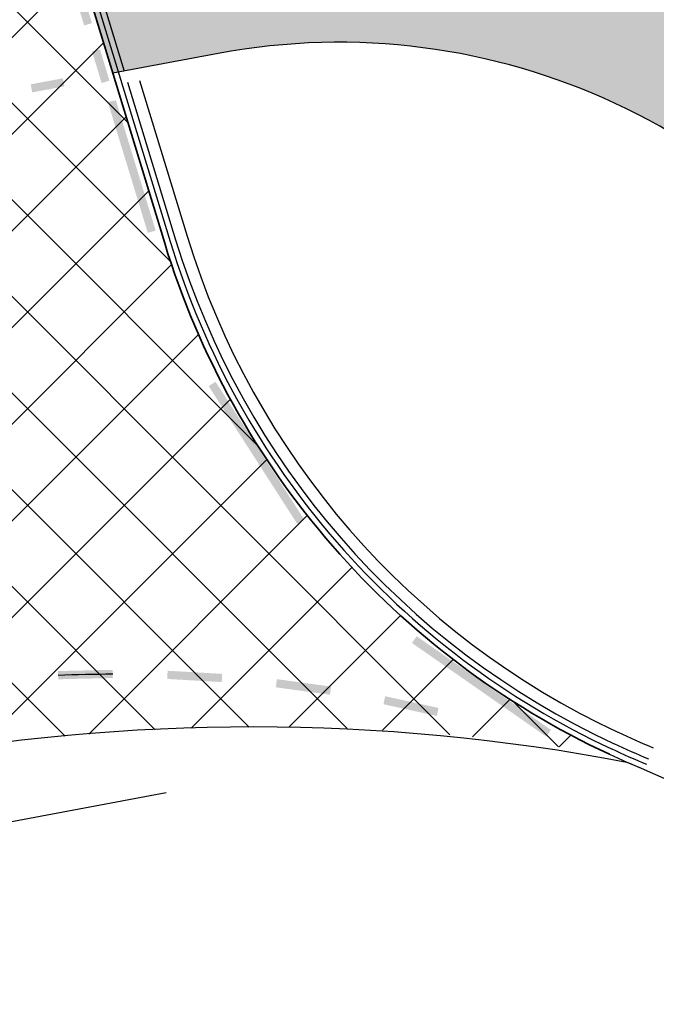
# Model space of a CAD drawing. Extents: x 100296 to 107772, y 404875 to 408930.
# Tile 46 of 97: x 102250 to 102262, y 406750 to 406768. Entities that reach past the tile are written whole.
import ezdxf

# ---------------------------------------------------------------- set-up
doc = ezdxf.new("R2010")
doc.units = 0
for name, color, linetype in [('c3d-alignment_labeling', 7, 'Continuous'), ('TDNA----_nw fietspad', 254, 'Continuous'), ('TDNA3100_beton', 251, 'Continuous'), ('TDNL----_nw fietspad', 2, 'Continuous'), ('TDNL----_plangrens', 4, 'ENV-L14'), ('TDNL----_rotonde', 1, 'Continuous'), ('TDNM----_maatvoering', 7, 'Continuous')]:
    doc.layers.add(name, color=color, linetype=linetype)
doc.layers.add('n-we-vh-verharding_kantverharding-g', color=3, linetype='Continuous', lineweight=35)
doc.styles.add('ENV-P', font='ISOCP.SHX')
doc.linetypes.add('ENV-L14', pattern='A,12.5,-1.25,[144,env-shp.shx,S=0.125,R=0,X=0,Y=0.75],-1.25', length=15)
doc.dimstyles.new('ENVIRO1', dxfattribs={"dimtxt": 2.5, "dimasz": 1, "dimexe": 2.5, "dimexo": 2.5, "dimgap": 1.5, "dimtad": 1, "dimzin": 0, "dimdsep": 46, "dimtxsty": 'ENV-P', "dimblk": 'DIMENVIRO', "dimblk1": 'DOTENVIRO', "dimblk2": 'DOTENVIRO', "dimsah": 1, "dimcen": -3, "dimdle": 1.25, "dimse1": 1, "dimse2": 1, "dimclrd": 1, "dimclre": 1, "dimclrt": 2, "dimaunit": 1, "dimadec": 0, "dimazin": 0, "dimtfac": 0.9, "dimtix": 1, "dimtmove": 2, "dimatfit": 3, "dimldrblk": 'DOTENVIRO', "dimfxl": 1, "dimtolj": 1, "dimtzin": 0, "dimarcsym": 0})

# ---------------------------------------------------------------- blocks, each defined once
blk = doc.blocks.new('50000013')
blk.add_solid([(-0.25, 0), (0.25, 0), (0, -0.5)])
blk = doc.blocks.new('DOTENVIRO')
at = {"color": 0}
for p, q in [((5.684341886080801e-14, -1.404000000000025), (5.684341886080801e-14, 1.404000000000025)), ((-1, 0), (5.684341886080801e-14, 0))]:
    blk.add_line(p, q, dxfattribs=at)
blk.add_lwpolyline([(-0.3419999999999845, 0, 0.6839999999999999, 0.6839999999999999, 1), (0.3419999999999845, 0, 0.6839999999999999, 0.6839999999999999, 1)], format="xyseb", close=True, dxfattribs=at)
blk = doc.blocks.new('*D2367')
at = {"layer": 'TDNM----_maatvoering', "color": 1, "lineweight": -2, "transparency": 16777216}
blk.add_arc((102252.014841, 406730.669057), 12.49395631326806, 102.8827833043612, 178.156168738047, dxfattribs=at)
at = {"layer": 'TDNM----_maatvoering', "color": 1, "lineweight": -2, "transparency": 16777216, "xscale": 0.5, "yscale": 0.5, "zscale": 0.5}
for p, rotation in [((102249.7187706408, 406742.9502216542), 11.73623688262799), ((102239.5212687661, 406730.5710917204), 269.3027151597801)]:
    blk.add_blockref('DOTENVIRO', p, dxfattribs=dict(at, rotation=rotation))
at = {"layer": 'TDNM----_maatvoering', "color": 2, "transparency": 16777216, "insert": (102241.1732534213, 406739.5883919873), "char_height": 1.25, "attachment_point": 5, "rotation": 50.55599206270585, "style": 'ENV-P'}
blk.add_mtext('\\A1;80°', dxfattribs=at)
blk = doc.blocks.new('DIMENVIRO')
at = {"color": 0}
for q in [(0, 0.5191081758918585), (0, -0.5191081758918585)]:
    blk.add_line((0, 0), q, dxfattribs=at)
at = {"color": 0, "linetype": 'ByBlock'}
blk.add_solid([(-1.00000000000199, -0.1666666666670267), (-1.00000000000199, 0.1666666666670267), (0, 0)], dxfattribs=at)

msp = doc.modelspace()

# ---------------------------------------------------------------- hatches: boundary and pattern name
at = {"layer": 'TDNA----_nw fietspad'}
h = msp.add_hatch(color=256, dxfattribs=at)
h.dxf.hatch_style = 1
edge = h.paths.add_edge_path()
edge.add_line((102213.3299995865, 406740.4460000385), (102212.8499349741, 406742.531057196))
edge.add_arc((102208.1461465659, 406762.960948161), 20.96440006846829, 282.9658514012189, 341.9577913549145)
edge.add_line((102228.0796979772, 406756.4679058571), (102228.192966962, 406756.8385102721))
edge.add_arc((102242.0667849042, 406752.6233974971), 14.50000000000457, 100.58969046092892, 163.1002850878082, ccw=False)
edge.add_line((102239.4020549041, 406766.8764397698), (102239.7288053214, 406766.9375285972))
edge.add_line((102239.7288053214, 406766.9375285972), (102240.051539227, 406764.4545498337))
edge.add_line((102240.051539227, 406764.4545498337), (102239.861491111, 406764.4190186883))
edge.add_arc((102242.0667849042, 406752.6233974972), 11.99999999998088, 100.5896904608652, 163.1097302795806)
edge.add_line((102230.5844296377, 406756.1098738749), (102230.4681945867, 406755.7295563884))
edge.add_arc((102209.3202284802, 406762.1930753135), 22.11365070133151, 280.446982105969, 343.0051120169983, ccw=False)
edge = h.paths.add_edge_path()
edge.add_line((102253.3240353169, 406769.4792748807), (102251.1166201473, 406769.0665794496))
edge.add_line((102251.1166201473, 406769.0665794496), (102251.8523288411, 406766.6608099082))
edge.add_line((102251.8523288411, 406766.6608099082), (102253.7834715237, 406767.0218537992))
edge.add_arc((102255.9887653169, 406755.226232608), 11.99999999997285, 29.553875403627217, 100.58969046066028, ccw=False)
edge.add_line((102266.4274727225, 406761.1451334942), (102272.0162877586, 406751.2885729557))
edge.add_arc((102291.1539180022, 406762.1398912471), 22.0000000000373, 209.5538754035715, 263.9361864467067)
edge.add_line((102288.8299248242, 406740.2629843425), (102290.655999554, 406740.0689996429))
edge.add_line((102290.655999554, 406740.0689996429), (102290.9132498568, 406742.49062505))
edge.add_line((102290.9132498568, 406742.49062505), (102289.0940149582, 406742.7489964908))
edge.add_arc((102291.1539180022, 406762.139891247), 19.49999999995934, 209.5538754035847, 263.9361864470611, ccw=False)
edge.add_line((102274.1910184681, 406752.521677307), (102268.6022034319, 406762.3782378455))
edge.add_arc((102255.9887653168, 406755.226232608), 14.50000000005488, 29.55387540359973, 100.5896904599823)
at = {"layer": 'TDNA3100_beton'}
h = msp.add_hatch(dxfattribs=at)
h.set_pattern_fill('ANSI37', color=256, scale=10)
h.set_pattern_definition([(45, (0, 0), (-0.8838834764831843, 0.8838834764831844), []), (135, (0, 0), (-0.8838834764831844, -0.8838834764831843), [])])
edge = h.paths.add_edge_path()
edge.add_line((102237.8714125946, 406781.0420887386), (102238.0169115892, 406780.0328631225))
edge.add_arc((102139.0402215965, 406765.7634979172), 99.9999997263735, 7.4057018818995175, 8.203746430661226, ccw=False)
edge.add_line((102238.2060553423, 406778.6529262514), (102240.4820899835, 406761.1420736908))
edge.add_arc((102228.373276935, 406759.5681881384), 12.21067029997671, -50.56023460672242, 7.4057016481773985, ccw=False)
edge.add_arc((102254.6553263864, 406714.8520636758), 39.85312774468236, 80.92331387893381, 117.69936382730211, ccw=False)
edge.add_arc((102267.3475887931, 406768.0017236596), 15.21000000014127, 197.0041628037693, 245.09490478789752, ccw=False)
edge.add_line((102252.8025165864, 406763.5536932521), (102248.4715197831, 406777.716065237))
edge.add_arc((102344.0998708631, 406806.9601836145), 99.9999999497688, 193.8506075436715, 197.0041628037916, ccw=False)
edge.add_line((102247.0075497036, 406783.0210699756), (102237.8714125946, 406781.0420887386))
edge = h.paths.add_edge_path(flags=16)
edge.add_line((102243.7870987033, 406780.2445019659), (102249.1989171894, 406756.7558180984))
edge.add_line((102249.1989171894, 406756.7558180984), (102247.2334130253, 406756.3883500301))
edge.add_line((102247.2334130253, 406756.3883500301), (102245.2674994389, 406756.0208054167))
edge.add_line((102245.2674994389, 406756.0208054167), (102241.8370296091, 406779.8116442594))
edge.add_arc((102242.8228254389, 406779.9795924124), 1.000000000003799, 15.361578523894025, 189.6685417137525, ccw=False)

# ---------------------------------------------------------------- linework, layer by layer
at = {"layer": 'c3d-alignment_labeling'}
msp.add_line((102188.9392597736, 406741.5590629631), (102252.8322078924, 406753.5044043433), dxfattribs=at)
at = {"layer": 'n-we-vh-verharding_kantverharding-g', "flags": 128}
msp.add_lwpolyline([(102235.8231230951, 406831.9584415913), (102237.0646049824, 406827.0563054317), (102238.2344117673, 406822.1436013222), (102239.3414822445, 406817.223390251), (102240.3948069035, 406812.2983886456), (102240.8120887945, 406810.2598222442, 0.006140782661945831), (102242.378314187, 406803.059536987), (102246.6533070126, 406784.5065161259, 0.01757958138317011), (102248.4715197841, 406777.7160652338), (102252.8025165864, 406763.5536932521, 0.2129704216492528), (102260.9424072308, 406754.206153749)], format="xyb", dxfattribs=at)
at = {"layer": 'TDNL----_nw fietspad', "flags": 128}
for points in [[(102295.0908496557, 406741.8973138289), (102289.0940149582, 406742.7489964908, -0.2418437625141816), (102274.1910184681, 406752.5216773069), (102268.6022034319, 406762.3782378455, 0.3202748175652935), (102253.3240353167, 406769.4792748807), (102251.1166201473, 406769.0665794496, 0.278829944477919)], [(102290.655999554, 406740.0689996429), (102288.8299248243, 406740.2629843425, -0.2418437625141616), (102272.0162877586, 406751.2885729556), (102266.4274727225, 406761.1451334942, 0.3202748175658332), (102253.7834715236, 406767.0218537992), (102251.8523288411, 406766.6608099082, 0.2787855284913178)]]:
    msp.add_lwpolyline(points, format="xyb", dxfattribs=at)
at = {"layer": 'TDNL----_plangrens', "flags": 128}
msp.add_lwpolyline([(100739.2868531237, 407413.0773053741, -0.1432469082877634), (100723.7505059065, 407449.3200165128, -0.2568120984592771), (100723.9835513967, 407450.242528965), (100744.9920477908, 407466.2935291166, -0.1251981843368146), (100746.6634251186, 407466.9877947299), (100748.1899174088, 407467.1455317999, -0.01662278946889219), (100754.0056960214, 407467.4961851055), (100782.8030322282, 407465.5632297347), (100787.8641580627, 407465.3278006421), (100792.8370493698, 407465.0799898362), (100797.811689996, 407464.8174513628), (100802.7858689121, 407464.5411216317), (100807.7589475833, 407464.2499274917), (100812.7317610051, 407463.9438225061), (100817.6680972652, 407463.6251443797), (100822.5624550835, 407463.2468726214), (100827.4874784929, 407462.7971868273), (100832.4530212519, 407462.323053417), (100837.4226759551, 407461.8336265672), (100842.4600490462, 407461.3224250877), (100847.5447173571, 407460.8846589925), (100852.5621043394, 407460.4996338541), (100857.533290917, 407460.1032007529), (100862.5042160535, 407459.6918343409), (100867.2382117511, 407459.2858319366), (100871.9553312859, 407458.5639368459), (100877.078042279, 407457.7462141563), (100882.1363853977, 407457.1618671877), (100887.2161081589, 407456.4459117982), (100892.3942575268, 407455.9770318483), (100897.3752654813, 407455.5257063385), (100902.3451225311, 407455.0603486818), (100907.3147194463, 407454.5799719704), (100912.2604228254, 407454.086932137), (100917.178769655, 407453.5502276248), (100922.0474471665, 407452.9690408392), (100926.8478419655, 407452.2864379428), (100931.7183452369, 407451.4539315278), (100936.7456725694, 407450.5791563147), (100941.7869863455, 407449.776890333), (100946.8921338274, 407448.9683506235), (100952.1632787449, 407448.3001682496), (100957.3130568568, 407447.8805397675), (100962.2599555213, 407447.4627667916), (100966.9927298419, 407447.0181454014), (100971.6817808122, 407446.291575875), (100976.5814389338, 407445.4305197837), (100981.545518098, 407444.5437624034), (100986.5249101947, 407443.6402677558), (100991.5265217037, 407442.7400149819), (100992.3333587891, 407435.38393353), (101010.6455710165, 407439.3630608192), (101044.608, 407446.751), (101045.548, 407451.865), (101045.7354354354, 407470.8379496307), (101152.2257843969, 407468.5625046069), (101153.7960364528, 407444.8260170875, -0.02213634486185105), (101223.7604701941, 407453.4844729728, -0.0320152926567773), (101250.5344253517, 407454.5246229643), (101283.1644786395, 407454.7245967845), (101303.2885377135, 407454.8723369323), (101377.7011879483, 407457.6710294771), (101383.5089184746, 407454.8009643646), (101393.9781071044, 407453.974314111, 0.01091316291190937), (101394.4342178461, 407453.9295895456), (101414.3606890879, 407452.4138897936), (101422.6562773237, 407452.0257574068), (101432.620022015, 407451.5395023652), (101442.5110057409, 407451.0191673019), (101452.4179969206, 407450.3344773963), (101462.4607899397, 407449.6344693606), (101472.5223603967, 407449.0541699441), (101482.5245291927, 407448.4987364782), (101492.4849881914, 407447.9379462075), (101497.4547572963, 407447.6349291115), (101502.4503100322, 407447.3324351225), (101507.4178843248, 407447.0408123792), (101512.3472164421, 407446.7396753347), (101517.2551360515, 407446.423848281), (101522.1406321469, 407446.0899934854), (101527.001880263, 407445.7337952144), (101531.8384783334, 407445.3509116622), (101536.6499650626, 407444.937429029), (101541.4354322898, 407444.4895336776), (101546.1914001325, 407444.003742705), (101550.8870594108, 407443.4773872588), (101555.4986560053, 407442.8825057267), (101560.0952950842, 407442.1788330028), (101564.7255050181, 407441.3903345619), (101569.3554112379, 407440.5346323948), (101573.9628026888, 407439.6157972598), (101578.5586664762, 407438.6239808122), (101583.1819581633, 407437.5629141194), (101587.7868530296, 407436.4731342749), (101592.3199716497, 407435.3317581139), (101596.555412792, 407434.1846924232), (101627.1282734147, 407423.6446025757), (101632.4705592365, 407440.4841093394), (101650.339, 407434.411), (101666.6740270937, 407429.3078135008), (101657.6655, 407400.472), (101662.6088926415, 407398.9277443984), (101669.2436173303, 407419.5996078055, -0.4160609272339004), (101672.4015920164, 407421.213914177), (101686.8188945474, 407416.5001712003), (101691.4771224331, 407415.0073440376), (101696.1218678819, 407413.5198355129), (101700.7739103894, 407412.0309332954), (101705.4212743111, 407410.5441240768), (101710.0094546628, 407409.0586213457), (101714.5277926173, 407407.5101889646), (101719.0321050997, 407405.8844818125), (101723.522608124, 407404.1914698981), (101728.0310462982, 407402.4187230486), (101732.5468123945, 407400.6291159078), (101737.000462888, 407398.7995685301), (101741.4224732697, 407396.9056480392), (101745.8116049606, 407394.9519059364), (101750.1403689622, 407392.9356199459), (101754.441560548, 407390.8150480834), (101758.8122705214, 407388.5970964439), (101765.2851688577, 407385.3567358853), (101767.3039443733, 407384.3087319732, -0.3046151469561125), (101772.6553310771, 407374.5268600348, -0.000684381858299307), (101772.6576419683, 407374.5116243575, 0.06840167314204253), (101773.463728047, 407363.7446950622, -0.1929248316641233), (101772.2061085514, 407356.4116812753), (101761.3632122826, 407339.3168412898), (101767.9374814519, 407334.7351309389), (101793.5700687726, 407316.4915473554), (101804.7799126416, 407330.0685015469, -0.2278404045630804), (101810.7541325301, 407332.624157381, 0.0513531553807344), (101821.4791772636, 407333.2555937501, -0.1888825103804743), (101826.8280306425, 407332.1046559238), (101836.3172867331, 407325.8153332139, -0.0242377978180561), (101846.0771515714, 407317.5519636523), (101847.5256161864, 407316.0002340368), (101850.7438391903, 407312.4602044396), (101853.9160644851, 407308.8804043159), (101857.0392437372, 407305.2631292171), (101860.1122137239, 407301.6076019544), (101862.9283071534, 407298.166473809), (101916.7725156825, 407216.9823138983), (101968.2095316, 407134.085549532), (101972.0680222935, 407127.4044557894), (101996.3016819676, 407098.1006054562), (102005.3636419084, 407086.7923990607), (102008.4455566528, 407082.8770219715), (102011.5312600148, 407078.9154207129), (102014.7330905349, 407074.9868383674), (102018.0273461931, 407071.2001643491), (102021.213875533, 407067.3811769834), (102024.4343625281, 407063.5107446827), (102027.7920052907, 407059.7018421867), (102031.2060533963, 407056.0451865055), (102034.4701153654, 407052.2660668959), (102037.8950437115, 407048.5364918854), (102041.3242290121, 407044.8809278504), (102044.6892805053, 407041.1927022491), (102048.062628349, 407037.4909567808), (102051.4265681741, 407033.7851454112), (102054.7863551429, 407030.0660903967), (102058.1700042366, 407026.3527772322), (102061.6430361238, 407022.5865128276), (102065.4236075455, 407019.1085134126), (102069.0570478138, 407015.6252103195), (102072.7371080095, 407012.1764129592), (102076.3084791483, 407008.7003393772), (102079.8032150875, 407005.1167932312), (102083.4107446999, 407001.4937230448), (102087.2288076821, 406998.0618074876), (102090.9768445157, 406994.6662037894), (102094.6957694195, 406991.2762417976), (102098.3172932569, 406987.8248914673), (102101.9037628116, 406984.3152863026), (102105.514434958, 406980.7606320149), (102109.2436806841, 406977.2846959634), (102112.9614025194, 406973.8682140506), (102116.5968847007, 406970.4177357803), (102120.1900888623, 406966.9185457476), (102123.7636938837, 406963.3923458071), (102127.3186001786, 406959.8446940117), (102130.8673184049, 406956.2858512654), (102134.3984696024, 406952.7324721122), (102137.8703518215, 406949.134502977), (102141.3392761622, 406945.5154070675), (102144.7916693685, 406941.8925993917), (102148.2066380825, 406938.2847015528), (102151.591264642, 406934.7038003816), (102154.9179764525, 406931.144410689), (102158.1663152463, 406927.571607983), (102161.3633685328, 406923.9946696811), (102164.4951998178, 406920.416269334), (102167.5444855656, 406916.8255081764), (102170.5009577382, 406913.2067352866), (102173.3746593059, 406909.5538928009), (102176.1911296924, 406905.8458702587), (102178.9661418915, 406902.1023029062), (102181.6576957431, 406898.3156077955), (102184.2475456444, 406894.4584023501), (102186.7626818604, 406890.5330235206), (102189.2210549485, 406886.5538268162), (102191.6193578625, 406882.5586534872), (102193.872053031, 406878.489748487), (102196.0601617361, 406874.3484781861), (102198.2099117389, 406870.1715401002), (102200.3067599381, 406865.9744227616), (102202.2400386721, 406861.9103414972), (102208.465244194, 406847.878116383), (102209.6121585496, 406844.5372614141), (102211.0649557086, 406840.0639923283), (102212.4430000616, 406835.5671323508), (102213.7459257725, 406831.0478718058), (102214.9747002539, 406826.502697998), (102216.1359940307, 406821.9171271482), (102217.2390980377, 406817.2844843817), (102218.2915979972, 406812.6067463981), (102219.3011634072, 406807.8862975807), (102219.3246354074, 406807.7716276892, -0.01468118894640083), (102222.2070547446, 406791.2321912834), (102224.1106866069, 406778.0280173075, -0.003491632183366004), (102224.2736762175, 406776.8387255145), (102225.1210636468, 406769.3400668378, 0.06164122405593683), (102220.7860359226, 406763.286188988), (102219.487004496, 406761.1443225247, -0.02894925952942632), (102216.0281873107, 406759.5540853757), (102209.6612383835, 406756.6434481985), (102212.6380790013, 406750.1316808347), (102212.77, 406736.71, 0.1949923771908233), (102231.938, 406746.034, -0.1182563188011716), (102234.9904854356, 406749.1419155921, -0.1890750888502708), (102261.2598711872, 406754.0644418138, -0.1534905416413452), (102274.9210317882, 406742.5228634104, 0.1862880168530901), (102288.2419999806, 406736.7960004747), (102295.5075904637, 406736.4679397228), (102295.097, 406742.8529999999), (102293.275, 406749.549), (102279.2849996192, 406779.295000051), (102275.5991873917, 406787.1777848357), (102279.4587552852, 406788.9459752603), (102271.4026836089, 406806.5311529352), (102262.4540478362, 406826.0646631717), (102245.515, 406863.059), (102225.87, 406905.623), (102192.8063339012, 406977.3803082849), (102173.546, 407019.093), (102144.190463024, 407082.7360132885), (102101.988, 407174.612), (102101.566, 407175.532), (102070.4468670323, 407156.0684514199), (102058.354, 407182.319), (102047.5404334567, 407175.6813301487), (102037.7386760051, 407186.3790545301), (102032.8737539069, 407192.2988376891), (102029.2553724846, 407196.1383378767), (102025.8279523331, 407199.7673564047), (102022.4062014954, 407203.4489770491), (102018.9034408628, 407207.134564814), (102015.3890318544, 407210.7857540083), (102011.8287798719, 407214.4412381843), (102008.1815634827, 407218.0760114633), (102004.4896749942, 407221.6385286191), (102000.8430871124, 407225.1065726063), (101997.2583547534, 407228.5940823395), (101993.6283724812, 407232.1221065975), (101989.9613858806, 407235.6453382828), (101986.2873501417, 407239.1387797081), (101982.6180170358, 407242.6254234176), (101978.9227459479, 407246.1111594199), (101975.2116158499, 407249.5827576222), (101971.5104913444, 407253.0219196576), (101967.8468065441, 407256.4561304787), (101964.1903220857, 407259.9111417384), (101960.5379165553, 407263.3704358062), (101956.9739235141, 407266.7716227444), (101953.5361971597, 407270.2429437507), (101950.0223833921, 407273.8632493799), (101946.432497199, 407277.4473754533), (101942.9088871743, 407281.0001411), (101939.3637674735, 407284.6020653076), (101935.7444445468, 407288.2470343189), (101932.0719089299, 407291.84784094), (101928.4193473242, 407295.4278545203), (101924.8128497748, 407298.9440535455), (101921.30469434, 407302.5331047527), (101917.6952811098, 407306.2387222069), (101913.9598197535, 407309.9643887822), (101910.1561761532, 407313.5973941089), (101906.3701413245, 407317.1734101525), (101902.5633412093, 407320.7294047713), (101898.7350089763, 407324.2754705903), (101894.865215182, 407327.7956235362), (101890.9789067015, 407331.2677026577), (101887.0921628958, 407334.7055557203), (101883.2156468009, 407338.1024407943), (101879.3478150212, 407341.5102690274), (101875.4341977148, 407344.9108836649), (101871.6187293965, 407348.184528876), (101855.5945381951, 407362.908615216, -0.252732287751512), (101854.8189997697, 407365.1540433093, 0.1219095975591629), (101853.160822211, 407385.8155261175, 0.02555492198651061), (101852.3532278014, 407387.9817338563, 0.410588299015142), (101795.9860066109, 407410.5048574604, -0.1781397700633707), (101793.686296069, 407410.6348985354), (101790.4019609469, 407411.668594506), (101780.4093043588, 407411.564745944), (101774.5637554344, 407415.6563702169), (101770.1026121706, 407418.4881787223), (101765.7700462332, 407421.1949870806), (101761.4530778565, 407423.9068112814), (101757.1010279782, 407426.6240563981), (101752.7171137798, 407429.3322341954), (101748.2987497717, 407432.0176099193), (101743.8583449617, 407434.6670367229), (101739.4028961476, 407437.2885627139), (101734.9258776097, 407439.8847577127), (101730.4282281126, 407442.4560645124), (101725.9088968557, 407445.0029430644), (101721.3234984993, 407447.5493291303), (101716.643072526, 407450.0290661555), (101711.9138482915, 407452.4146030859), (101707.14254933, 407454.7043808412), (101702.3382069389, 407456.8998975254), (101697.3802279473, 407459.0647878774), (101685.0442659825, 407463.694816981, -0.1468987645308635), (101683.5931488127, 407464.9576400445), (101689.2460461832, 407482.7452718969), (101683.8929278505, 407484.4217690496), (101690.3095472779, 407504.9613563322), (101682.1033402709, 407507.9069741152), (101666.1502361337, 407456.9244774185), (101657.685, 407459.121), (101639.766, 407464.547), (101639.6848731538, 407464.286037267), (101635.455, 407465.601), (101641.2368877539, 407483.1673876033), (101645.3070783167, 407495.5333393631), (101642.08, 407496.719), (101607.129, 407511.646), (101612.392, 407526.001), (101581.9927761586, 407524.6711243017), (101579.507, 407517.488), (101575.394, 407510.198), (101573.121, 407508.777), (101557.269, 407506.807), (101530.824, 407506.206), (101519.057, 407505.9295), (101507.29, 407505.653), (101484.731, 407504.656), (101459.4970002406, 407502.9339999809), (101427.265, 407501.014), (101421.153, 407500.943), (101415.041, 407500.872), (101396.604, 407500.255), (101374.489, 407495.756), (101364.292, 407497.12), (101352.064, 407497.113), (101349.584, 407498.703), (101347.492, 407498.976), (101346.248, 407498.39), (101332.711, 407497.804), (101330.029, 407500.122), (101327.997, 407500.331), (101324.518, 407498.84), (101295.0025000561, 407497.5727500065), (101253.763, 407494.725), (101210.4137285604, 407493.4934766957), (101206.7884684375, 407493.7309266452), (101197.0638609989, 407494.5303303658), (101185.9039147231, 407498.0142404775), (101174.0331793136, 407511.4702623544), (101174.4546239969, 407521.5211993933), (101154.6252836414, 407522.2652829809), (101154.2083935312, 407511.1554345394), (101154.051, 407506.961), (101128.647, 407505.961), (101129.0380046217, 407486.7394898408), (101083.0871679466, 407487.8812979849), (101045.9118887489, 407488.6992458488), (101046.3370769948, 407524.6601912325), (101018.1971858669, 407520.3057887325), (101013.5162212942, 407520.0233946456), (101008.5055510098, 407519.6889133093), (101003.3278527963, 407519.3714202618), (100998.0189341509, 407518.7722314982), (100992.8767621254, 407518.0417143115), (100987.8311479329, 407517.2949666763), (100982.8743091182, 407516.548258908), (100977.9756107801, 407515.9011969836), (100973.021429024, 407515.3099810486), (100968.0356534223, 407514.7297814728), (100963.0642501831, 407514.1713638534), (100958.0894396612, 407513.6461830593), (100953.0187230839, 407513.1257647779), (100947.9025235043, 407512.5016955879), (100942.8965042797, 407511.8459516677), (100937.9354207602, 407511.2501073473), (100932.945616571, 407510.6656230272), (100927.9678885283, 407510.097328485), (100923.118977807, 407509.573647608), (100918.2623512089, 407509.2318318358), (100913.264804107, 407508.8949604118), (100908.2712983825, 407508.5623464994), (100903.2814429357, 407508.2379132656), (100898.2969714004, 407507.9285830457), (100893.3127863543, 407507.634024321), (100888.335696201, 407507.3546192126), (100883.3395973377, 407507.0980498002), (100878.1677554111, 407506.8208152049), (100872.9150871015, 407506.3168428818), (100867.8334380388, 407505.7110839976), (100863.070008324, 407505.1637142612), (100858.3301173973, 407504.9165309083), (100853.3688178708, 407504.7007340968), (100848.3866447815, 407504.4989376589), (100843.338585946, 407504.3095797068), (100838.2504970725, 407504.0439332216), (100833.2277906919, 407503.7446781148), (100828.2439887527, 407503.4625895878), (100823.2604741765, 407503.1953667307), (100818.3258485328, 407502.9454707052), (100813.4190250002, 407502.775390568), (100808.4645068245, 407502.6531743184), (100803.4839859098, 407502.5451432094), (100798.5037448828, 407502.4519455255), (100793.5217865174, 407502.3735497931), (100789.3470216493, 407502.3180645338, -0.01241394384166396), (100787.9797520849, 407502.3419967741), (100756.1665438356, 407501.1664304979, -0.2041488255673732), (100733.4635350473, 407510.6820490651, 0.4726042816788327), (100669.2085629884, 407512.9869992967, -0.1892506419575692), (100667.842368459, 407512.2877777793), (100642.4923923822, 407510.2000546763), (100642.1924592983, 407512.8714210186), (100631.0883577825, 407512.6136525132, -0.01041102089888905), (100621.579562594, 407512.591199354), (100613.9257211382, 407512.724990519), (100603.9295775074, 407512.9084297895), (100593.9312608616, 407513.0919079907), (100583.9329442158, 407513.2753861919), (100573.9346275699, 407513.4588643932), (100563.9363109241, 407513.6423425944), (100553.9379942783, 407513.8258207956), (100548.9388359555, 407513.9175598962), (100543.9396776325, 407514.0092989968), (100538.9405193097, 407514.1010380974), (100533.9413609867, 407514.192777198), (100523.943044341, 407514.3762553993), (100513.9447276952, 407514.5597336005), (100503.9464110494, 407514.7432118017), (100493.9480943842, 407514.9266900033), (100483.9487675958, 407515.1101867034), (100473.9326938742, 407515.2932313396), (100453.4691547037, 407515.6471500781, 0.03070555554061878), (100439.2612938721, 407515.0201980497), (100391.2823731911, 407509.0467019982), (100383.0104473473, 407506.9291155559), (100371.0620297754, 407505.8856489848), (100362.02, 407505.096), (100330.373, 407500), (100299.9108642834, 407493.9015717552), (100308.1638358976, 407454.1758354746), (100345.8670108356, 407460.7626251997), (100370.687, 407465.099), (100400, 407467.735), (100436.284, 407469.121), (100480.738, 407467.998), (100527.748, 407460.884), (100583.384, 407446.232), (100637.584, 407424.585), (100688.405, 407397.253), (100715.467, 407378.851), (100722.6490746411, 407379.9424874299), (100725.1059398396, 407378.111884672), (100734.5947126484, 407380.5295391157), (100753.2682522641, 407385.5147464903), (100765.323, 407388.29), (100752.0680625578, 407397.5410917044)], format="xyb", close=True, dxfattribs=at)
at = {"layer": 'TDNL----_rotonde'}
msp.add_line((102248.5719295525, 406777.746771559), (102252.9029263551, 406763.5843995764), dxfattribs=at)
at = {"layer": 'TDNL----_rotonde', "flags": 128}
for points in [[(102251.3272663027, 406769.1073197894), (102252.0603523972, 406766.6997017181)], [(102252.1213375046, 406766.4992439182), (102253.0033361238, 406763.6151059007)], [(102252.3424103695, 406766.528623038), (102253.2137184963, 406763.6794429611)]]:
    msp.add_lwpolyline(points, dxfattribs=at)
at = {"layer": 'TDNL----_rotonde'}
msp.add_lwpolyline([(102250.8531147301, 406755.6528407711, -0.009939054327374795), (102251.852789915, 406755.6755965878)], format="xyb", dxfattribs=at)
for centre, radius, start, end in [((102267.347588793, 406768.0017236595), 14.78, 197.0041628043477, 244.9784859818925), ((102267.347588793, 406768.0017236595), 15.105, 197.0041628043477, 245.067090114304), ((102267.347588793, 406768.0017236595), 15, 197.0041628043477, 245.0388850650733), ((102267.3981233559, 406767.9808335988), 14.77999999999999, 244.7734355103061, 247.501738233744), ((102267.3981233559, 406767.9808335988), 15.105, 244.8663816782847, 247.501738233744), ((102267.3981233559, 406767.9808335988), 15, 244.8367945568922, 247.501738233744), ((102267.3981233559, 406767.9808335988), 15.21, 244.895559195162, 247.501738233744)]:
    msp.add_arc(centre, radius, start, end, dxfattribs=at)
for points in [[(102251.3290759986, 406767.5338125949), (102251.4725768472, 406767.5774876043), (102251.1543759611, 406768.1078159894), (102251.2978768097, 406768.1514909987)], [(102251.6493594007, 406766.4814730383), (102251.7928602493, 406766.5251480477), (102251.4746593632, 406767.0554764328), (102251.6181602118, 406767.0991514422)], [(102250.3512260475, 406766.4578234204), (102250.3787922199, 406766.3103781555), (102250.941007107, 406766.5680881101), (102250.9685732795, 406766.4206428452)], [(102251.9100532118, 406766.1642968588), (102251.7616790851, 406766.1365570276), (102252.6377692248, 406763.7846634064), (102252.4943266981, 406763.7407972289)], [(102253.7335686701, 406761.0189288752), (102253.6074426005, 406760.9377364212), (102255.3548429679, 406758.5004071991), (102255.2287168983, 406758.4192147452)], [(102257.4134738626, 406756.3649574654), (102257.3277171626, 406756.2418892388), (102259.8709356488, 406754.6525429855), (102259.7851789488, 406754.5294747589)], [(102250.8514079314, 406755.7278213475), (102250.8548215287, 406755.5778601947), (102251.8510831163, 406755.7505771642), (102251.8544967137, 406755.6006160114)], [(102252.8568336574, 406755.7334821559), (102252.8483256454, 406755.5837236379), (102253.8551580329, 406755.6767658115), (102253.846650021, 406755.5270072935)], [(102254.8563733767, 406755.5798419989), (102254.8359975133, 406755.431232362), (102255.8470390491, 406755.4440118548), (102255.8266631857, 406755.2954022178)], [(102256.8373930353, 406755.2678716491), (102256.8052780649, 406755.1213498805), (102257.8141405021, 406755.0537859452), (102257.7820255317, 406754.9072641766)]]:
    msp.add_trace(points, dxfattribs=at)

# ---------------------------------------------------------------- block references
at = {"layer": 'TDNL----_rotonde', "extrusion": (0, 0, -1), "zscale": -1, "rotation": 252.9958371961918}
msp.add_blockref('50000013', (-102251.9285618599, 406767.1296208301), dxfattribs=at)

# ---------------------------------------------------------------- dimensions: what is measured, and where the dimension line sits
at = {"layer": 'TDNM----_maatvoering'}
dim = msp.add_angular_dim_2l(base=(102244.4593478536, 406740.6196081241), line1=((102252.014841, 406730.669057), (102202.165037, 406730.278172)), line2=((102252.014841, 406730.669057), (102247.9173657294, 406752.5855319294)), dimstyle='ENVIRO1', override={"dimscale": 0.5}, dxfattribs=at)
dim.commit()
dim.dimension.update_dxf_attribs({"geometry": '*D2367', "text_midpoint": (102241.1732534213, 406739.5883919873), "dimtype": 162})

doc.saveas('drawing.dxf')
